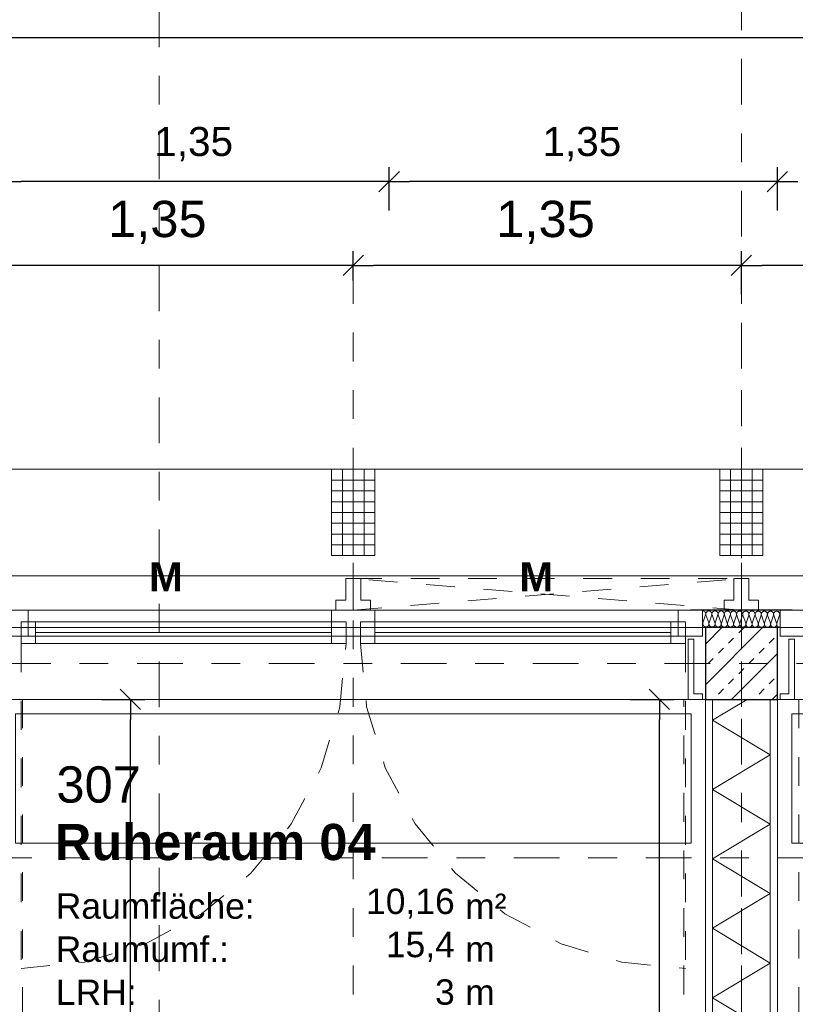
# Model space of a CAD drawing. Header units: metres. Extents: x -45.2 to 14.3, y -31.8 to 10.2.
# Tile 135 of 148: x -7.9 to -5.2, y -1.2 to 2.2. Entities that reach past the tile are written whole.
import ezdxf

# ---------------------------------------------------------------- set-up
doc = ezdxf.new("R2010")
doc.units = ezdxf.units.M
doc.header["$LTSCALE"] = 0.05
for name, pattern in [('1600.2032', [1.6, 0.8, -0.8]), ('Achsen 01', [5.291531, 3.175, -1.058062, 0.352704, -0.705764]), ('gestrichelt - 01', [2, 1, -1]), ('ISO-07 Punktiert', [0.889, 0.127, -0.762]), ('Raster 01', [2, 1, -1]), ('VW-01 Strichlinie kurz', [2, 1, -1])]:
    doc.linetypes.add(name, pattern=pattern)
doc.layers.get('0').update_dxf_attribs({"lineweight": 25})
for name, color, linetype, lineweight, true_color in [('013_Beton und Stahlbetonarbeiten-000 Brüstung', 7, 'Continuous', 9, 0xa6a6a6), ('014_Fassadenarbeiten-000 Aufsicht Betonfertigteile', 7, 'Continuous', 9, 0xc0c0c0), ('014_Fassadenarbeiten-330 mineralische Dämmung', 7, 'Continuous', 9, 0x666666), ('030_Sonnenschutzarbeiten-Bemassung', 7, 'Continuous', 13, 0xff6633), ('030_Sonnenschutzarbeiten-Grundriss', 7, 'Continuous', 13, 0x555555), ('032_Metallarbeiten-Fenster', 7, 'Continuous', 13, 0x444444), ('039_Trockenbauarbeiten-340 Dämmung', 7, 'Continuous', 9, 0xc0c0c0), ('AV1-Achsen', 1, 'Achsen 01', 18, 0xff0000), ('AV1-Einrichtung', 7, 'Continuous', 9, 0xa6a6a6), ('AV1-Raster', 7, 'Raster 01', 9, 0xa6a6a6)]:
    doc.layers.add(name, color=color, linetype=linetype, lineweight=lineweight, true_color=true_color)
for name, color, linetype, lineweight in [('013_Beton und Stahlbetonarbeiten-000 Unterzüge', 7, 'ISO-07 Punktiert', 13), ('013_Beton und Stahlbetonarbeiten-330 Außenstützen', 7, 'Continuous', 25), ('014_Fassadenarbeiten-330 Betonfertigteile vertikal', 7, 'Continuous', 9), ('027_Tischlerarbeiten-330 Innenfensterbänke', 7, 'Continuous', 9), ('030_Sonnenschutzarbeiten-Kasten+Behang', 7, 'Continuous', 5), ('030_Sonnenschutzarbeiten-Motor', 7, 'Continuous', 5), ('039_Trockenbauarbeiten-340 Gipskarton', 7, 'Continuous', 9), ('AV1-Einrichtung Bemaßung', 7, 'Continuous', 9), ('AV1-Schnitt Achsen', 7, 'Achsen 01', 18), ('AV1-Stempel-Raumstempel', 7, 'Continuous', 9), ('Bemaßung-Bemaßung', 7, 'Continuous', 9)]:
    doc.layers.add(name, color=color, linetype=linetype, lineweight=lineweight)
doc.styles.add('Arial', font='arial.ttf')
doc.styles.add('Arial (bold)', font='arialbd.ttf')

msp = doc.modelspace()

# ---------------------------------------------------------------- linework, layer by layer
at = {"color": 0, "linetype": 'Continuous', "lineweight": 15}
for p, q in [((-6.5896, 1.7104), (-6.6604, 1.6396)), ((-6.6604, 1.6396), (-6.5896, 1.7104)), ((-5.2396, 1.7104), (-5.3104, 1.6396)), ((-5.3104, 1.6396), (-5.2396, 1.7104)), ((-6.7146, 1.4188), (-6.7854, 1.3481)), ((-6.7854, 1.3481), (-6.7146, 1.4188)), ((-5.3646, 1.4188), (-5.4354, 1.3481)), ((-5.4354, 1.3481), (-5.3646, 1.4188)), ((-7.5604, -0.0896), (-7.4896, -0.1604)), ((-5.7206, -0.0896), (-5.6499, -0.1604))]:
    msp.add_line(p, q, dxfattribs=at)
at = {"color": 0, "linetype": 'ByBlock', "lineweight": -2}
for p, q in [((-7.975, 1.675), (-7.9043, 1.675)), ((-6.625, 1.675), (-6.6957, 1.675)), ((-6.625, 1.675), (-6.5543, 1.675)), ((-5.275, 1.675), (-5.3457, 1.675)), ((-5.275, 1.675), (-5.2043, 1.675)), ((-6.75, 1.3835), (-6.8207, 1.3835)), ((-6.75, 1.3835), (-6.6793, 1.3835)), ((-5.4, 1.3835), (-5.4707, 1.3835)), ((-5.4, 1.3835), (-5.3293, 1.3835)), ((-7.525, -0.125), (-7.525, -0.1957)), ((-5.6853, -0.125), (-5.6853, -0.1957))]:
    msp.add_line(p, q, dxfattribs=at)
at = {"layer": '013_Beton und Stahlbetonarbeiten-000 Brüstung'}
for points in [[(-7.975, -0.125), (-7.975, 0.125), (-5.525, 0.125), (-5.525, -0.125)], [(-5.275, -0.125), (-5.275, 0.125), (-2.825, 0.125), (-2.825, -0.125)]]:
    msp.add_lwpolyline(points, close=True, dxfattribs=at)
at = {"layer": '013_Beton und Stahlbetonarbeiten-000 Unterzüge', "linetype": 'VW-01 Strichlinie kurz'}
for points in [[(-5.525, 0.125), (-5.525, -0.125), (-7.975, -0.125), (-7.975, 0.125)], [(-2.825, 0.125), (-2.825, -0.125), (-5.275, -0.125), (-5.275, 0.125)], [(-8.3, -7.95), (-8.3, -0.125), (-7.9, -0.125), (-7.9, -7.95)], [(-5.6, -7.95), (-5.6, -0.125), (-5.2, -0.125), (-5.2, -7.95)]]:
    msp.add_lwpolyline(points, close=True, dxfattribs=at)
at = {"layer": '013_Beton und Stahlbetonarbeiten-330 Außenstützen', "color": 251, "linetype": 'Continuous', "lineweight": 13, "true_color": 0x4c4c4c}
for p, q in [((-5.3262, 0.125), (-5.525, -0.0738)), ((-5.4677, 0.125), (-5.525, 0.0677)), ((-5.4094, 0.1061), (-5.3917, 0.1237)), ((-5.4447, 0.0707), (-5.427, 0.0884)), ((-5.3033, 0.0707), (-5.2856, 0.0884)), ((-5.4801, 0.0354), (-5.4624, 0.053)), ((-5.275, 0.0348), (-5.4348, -0.125)), ((-5.3387, 0.0354), (-5.321, 0.053)), ((-5.5154, 0), (-5.4978, 0.0177)), ((-5.374, 0), (-5.3563, 0.0177)), ((-5.4094, -0.0354), (-5.3917, -0.0177)), ((-5.4447, -0.0707), (-5.427, -0.053)), ((-5.3033, -0.0707), (-5.2856, -0.053)), ((-5.4801, -0.1061), (-5.4624, -0.0884)), ((-5.3387, -0.1061), (-5.321, -0.0884)), ((-5.499, -0.125), (-5.4978, -0.1237)), ((-5.3576, -0.125), (-5.3563, -0.1237)), ((-5.275, -0.1066), (-5.2934, -0.125))]:
    msp.add_line(p, q, dxfattribs=at)
at = {"layer": '013_Beton und Stahlbetonarbeiten-330 Außenstützen'}
msp.add_lwpolyline([(-5.275, 0.125), (-5.525, 0.125), (-5.525, -0.125), (-5.275, -0.125)], close=True, dxfattribs=at)
at = {"layer": '014_Fassadenarbeiten-000 Aufsicht Betonfertigteile'}
msp.add_lwpolyline([(-39.455, 0.305), (0.305, 0.305), (0.675, 0.675), (-39.825, 0.675)], close=True, dxfattribs=at)
at = {"layer": '014_Fassadenarbeiten-330 Betonfertigteile vertikal', "color": 8, "linetype": 'Continuous', "lineweight": 9, "true_color": 0x808080}
for p, q in [((-6.7875, 0.675), (-6.7875, 0.375)), ((-6.75, 0.675), (-6.75, 0.375)), ((-6.7125, 0.675), (-6.7125, 0.375)), ((-5.4375, 0.675), (-5.4375, 0.375)), ((-5.4, 0.675), (-5.4, 0.375)), ((-5.3625, 0.675), (-5.3625, 0.375))]:
    msp.add_line(p, q, dxfattribs=at)
at = {"layer": '014_Fassadenarbeiten-330 Betonfertigteile vertikal', "color": 8, "linetype": 'Continuous', "lineweight": 13, "true_color": 0x808080}
for p, q in [((-6.825, 0.6375), (-6.675, 0.6375)), ((-5.475, 0.6375), (-5.325, 0.6375)), ((-6.825, 0.6), (-6.675, 0.6)), ((-5.475, 0.6), (-5.325, 0.6)), ((-6.825, 0.5625), (-6.675, 0.5625)), ((-5.475, 0.5625), (-5.325, 0.5625)), ((-6.825, 0.525), (-6.675, 0.525)), ((-5.475, 0.525), (-5.325, 0.525)), ((-6.825, 0.4875), (-6.675, 0.4875)), ((-5.475, 0.4875), (-5.325, 0.4875)), ((-6.825, 0.45), (-6.675, 0.45)), ((-5.475, 0.45), (-5.325, 0.45)), ((-6.825, 0.4125), (-6.675, 0.4125)), ((-5.475, 0.4125), (-5.325, 0.4125))]:
    msp.add_line(p, q, dxfattribs=at)
at = {"layer": '014_Fassadenarbeiten-330 Betonfertigteile vertikal'}
for points in [[(-6.825, 0.675), (-6.675, 0.675), (-6.675, 0.375), (-6.825, 0.375)], [(-5.475, 0.675), (-5.325, 0.675), (-5.325, 0.375), (-5.475, 0.375)]]:
    msp.add_lwpolyline(points, close=True, dxfattribs=at)
at = {"layer": '014_Fassadenarbeiten-330 mineralische Dämmung'}
for points in [[(-5.5348, 0.1832), (-5.5328, 0.183), (-5.5309, 0.1824), (-5.529, 0.1815), (-5.5274, 0.1803), (-5.5261, 0.1788), (-5.5251, 0.177), (-5.5244, 0.1751), (-5.5241, 0.1731), (-5.5241, 0.1711), (-5.5246, 0.1691), (-5.5337, 0.1412), (-5.5337, 0.1412), (-5.5342, 0.1392), (-5.5342, 0.1372), (-5.5339, 0.1352), (-5.5333, 0.1333), (-5.5323, 0.1316), (-5.5309, 0.13), (-5.5293, 0.1288), (-5.5276, 0.1279), (-5.5256, 0.1273), (-5.5236, 0.1271), (-5.5216, 0.1273), (-5.5197, 0.1278), (-5.5179, 0.1287), (-5.5163, 0.13), (-5.5149, 0.1315), (-5.5139, 0.1332), (-5.5132, 0.1351), (-5.5129, 0.1371), (-5.5129, 0.1391), (-5.5133, 0.141), (-5.5235, 0.1691), (-5.5235, 0.1691), (-5.5239, 0.1711), (-5.524, 0.1731), (-5.5237, 0.1751), (-5.523, 0.177), (-5.5219, 0.1787), (-5.5206, 0.1802), (-5.519, 0.1814), (-5.5172, 0.1823), (-5.5152, 0.1829), (-5.5132, 0.183), (-5.5112, 0.1828), (-5.5093, 0.1823), (-5.5075, 0.1814), (-5.5059, 0.1801), (-5.5046, 0.1786), (-5.5036, 0.1769), (-5.5029, 0.175), (-5.5026, 0.173), (-5.5027, 0.171), (-5.5031, 0.169), (-5.5123, 0.141), (-5.5123, 0.141), (-5.5127, 0.1391), (-5.5128, 0.1371), (-5.5125, 0.1351), (-5.5118, 0.1332), (-5.5108, 0.1314), (-5.5095, 0.1299), (-5.5079, 0.1287), (-5.5061, 0.1278), (-5.5042, 0.1272), (-5.5022, 0.127), (-5.5002, 0.1272), (-5.4982, 0.1277), (-5.4964, 0.1286), (-5.4948, 0.1298), (-5.4935, 0.1313), (-5.4924, 0.1331), (-5.4917, 0.135), (-5.4914, 0.1369), (-5.4915, 0.139), (-5.4919, 0.1409), (-5.5021, 0.169), (-5.5021, 0.169), (-5.5025, 0.171), (-5.5025, 0.173), (-5.5022, 0.175), (-5.5015, 0.1768), (-5.5005, 0.1786), (-5.4991, 0.1801), (-5.4975, 0.1813), (-5.4957, 0.1822), (-5.4938, 0.1827), (-5.4918, 0.1829), (-5.4898, 0.1827), (-5.4879, 0.1822), (-5.4861, 0.1812), (-5.4845, 0.18), (-5.4832, 0.1785), (-5.4821, 0.1767), (-5.4815, 0.1748), (-5.4812, 0.1728), (-5.4812, 0.1708), (-5.4817, 0.1689)], [(-5.5235, 0.1691), (-5.5239, 0.1711), (-5.524, 0.1731), (-5.5237, 0.1751), (-5.523, 0.177), (-5.5219, 0.1787), (-5.5206, 0.1802), (-5.519, 0.1814), (-5.5172, 0.1823), (-5.5152, 0.1829), (-5.5132, 0.183), (-5.5112, 0.1828), (-5.5093, 0.1823), (-5.5075, 0.1814), (-5.5059, 0.1801), (-5.5046, 0.1786), (-5.5036, 0.1769), (-5.5029, 0.175), (-5.5026, 0.173), (-5.5027, 0.171), (-5.5031, 0.169), (-5.5123, 0.141), (-5.5123, 0.141), (-5.5127, 0.1391), (-5.5128, 0.1371), (-5.5125, 0.1351), (-5.5118, 0.1332), (-5.5108, 0.1314), (-5.5095, 0.1299), (-5.5079, 0.1287), (-5.5061, 0.1278), (-5.5042, 0.1272), (-5.5022, 0.127), (-5.5002, 0.1272), (-5.4982, 0.1277), (-5.4964, 0.1286), (-5.4948, 0.1298), (-5.4935, 0.1313), (-5.4924, 0.1331), (-5.4917, 0.135), (-5.4914, 0.1369), (-5.4915, 0.139), (-5.4919, 0.1409), (-5.5021, 0.169), (-5.5021, 0.169), (-5.5025, 0.171), (-5.5025, 0.173), (-5.5022, 0.175), (-5.5015, 0.1768), (-5.5005, 0.1786), (-5.4991, 0.1801), (-5.4975, 0.1813), (-5.4957, 0.1822), (-5.4938, 0.1827), (-5.4918, 0.1829), (-5.4898, 0.1827), (-5.4879, 0.1822), (-5.4861, 0.1812), (-5.4845, 0.18), (-5.4832, 0.1785), (-5.4821, 0.1767), (-5.4815, 0.1748), (-5.4812, 0.1728), (-5.4812, 0.1708), (-5.4817, 0.1689), (-5.4908, 0.1409), (-5.4908, 0.1409), (-5.4913, 0.139), (-5.4914, 0.1369), (-5.491, 0.1349), (-5.4904, 0.1331), (-5.4894, 0.1313), (-5.488, 0.1298), (-5.4864, 0.1286), (-5.4847, 0.1276), (-5.4827, 0.1271), (-5.4807, 0.1269), (-5.4787, 0.127), (-5.4768, 0.1276), (-5.475, 0.1285), (-5.4734, 0.1297), (-5.472, 0.1312), (-5.471, 0.1329), (-5.4703, 0.1348), (-5.47, 0.1368), (-5.47, 0.1388), (-5.4704, 0.1408), (-5.4806, 0.1689), (-5.4806, 0.1689), (-5.481, 0.1708), (-5.4811, 0.1728), (-5.4808, 0.1748), (-5.4801, 0.1767), (-5.479, 0.1784), (-5.4777, 0.1799), (-5.4761, 0.1812), (-5.4743, 0.1821), (-5.4723, 0.1826), (-5.4703, 0.1828), (-5.4683, 0.1826), (-5.4664, 0.182), (-5.4646, 0.1811), (-5.463, 0.1799), (-5.4617, 0.1783), (-5.4607, 0.1766), (-5.46, 0.1747), (-5.4597, 0.1727), (-5.4598, 0.1707), (-5.4602, 0.1687), (-5.4694, 0.1408), (-5.4694, 0.1408), (-5.4698, 0.1388), (-5.4699, 0.1368), (-5.4696, 0.1348), (-5.4689, 0.1329), (-5.4679, 0.1312), (-5.4666, 0.1297), (-5.465, 0.1284), (-5.4632, 0.1275), (-5.4613, 0.1269), (-5.4593, 0.1267), (-5.4573, 0.1269), (-5.4553, 0.1275), (-5.4535, 0.1284), (-5.4519, 0.1296), (-5.4506, 0.1311), (-5.4495, 0.1328), (-5.4488, 0.1347), (-5.4485, 0.1367), (-5.4486, 0.1387), (-5.449, 0.1407), (-5.4592, 0.1687), (-5.4592, 0.1687), (-5.4596, 0.1707), (-5.4596, 0.1727), (-5.4593, 0.1747), (-5.4586, 0.1766), (-5.4576, 0.1783), (-5.4562, 0.1798), (-5.4546, 0.181), (-5.4528, 0.1819), (-5.4509, 0.1825), (-5.4489, 0.1827), (-5.4469, 0.1825), (-5.445, 0.1819), (-5.4432, 0.181), (-5.4416, 0.1797), (-5.4403, 0.1782), (-5.4392, 0.1765), (-5.4386, 0.1746), (-5.4383, 0.1726), (-5.4383, 0.1706), (-5.4388, 0.1686), (-5.4479, 0.1407), (-5.4479, 0.1407), (-5.4484, 0.1387), (-5.4485, 0.1367), (-5.4481, 0.1347), (-5.4475, 0.1328), (-5.4465, 0.1311), (-5.4451, 0.1295), (-5.4435, 0.1283), (-5.4418, 0.1274), (-5.4398, 0.1268), (-5.4378, 0.1266), (-5.4358, 0.1268), (-5.4339, 0.1273), (-5.4321, 0.1282), (-5.4305, 0.1295), (-5.4291, 0.131), (-5.4281, 0.1327), (-5.4274, 0.1346), (-5.4271, 0.1366), (-5.4271, 0.1386), (-5.4275, 0.1405), (-5.4377, 0.1686), (-5.4377, 0.1686), (-5.4381, 0.1706), (-5.4382, 0.1726), (-5.4379, 0.1746), (-5.4372, 0.1765), (-5.4361, 0.1782), (-5.4348, 0.1797), (-5.4332, 0.1809), (-5.4314, 0.1818), (-5.4294, 0.1824), (-5.4274, 0.1825), (-5.4254, 0.1823), (-5.4235, 0.1818), (-5.4217, 0.1808), (-5.4201, 0.1796), (-5.4188, 0.1781), (-5.4178, 0.1764), (-5.4171, 0.1745), (-5.4168, 0.1725), (-5.4169, 0.1704), (-5.4173, 0.1685), (-5.4265, 0.1405), (-5.4265, 0.1405), (-5.4269, 0.1386), (-5.427, 0.1366), (-5.4267, 0.1346), (-5.426, 0.1327), (-5.425, 0.1309), (-5.4237, 0.1294), (-5.4221, 0.1282), (-5.4203, 0.1272), (-5.4184, 0.1267), (-5.4164, 0.1265), (-5.4144, 0.1267), (-5.4124, 0.1272), (-5.4106, 0.1281), (-5.409, 0.1293), (-5.4077, 0.1308), (-5.4066, 0.1326), (-5.4059, 0.1344), (-5.4056, 0.1364), (-5.4057, 0.1384), (-5.4061, 0.1404), (-5.4163, 0.1685), (-5.4163, 0.1685), (-5.4167, 0.1704), (-5.4167, 0.1725), (-5.4164, 0.1744), (-5.4157, 0.1763), (-5.4147, 0.1781), (-5.4133, 0.1796), (-5.4117, 0.1808), (-5.4099, 0.1817), (-5.408, 0.1822), (-5.406, 0.1824), (-5.404, 0.1822), (-5.4021, 0.1816), (-5.4003, 0.1807), (-5.3987, 0.1795), (-5.3974, 0.178), (-5.3963, 0.1762), (-5.3957, 0.1743), (-5.3954, 0.1723), (-5.3954, 0.1703), (-5.3959, 0.1684), (-5.405, 0.1404), (-5.405, 0.1404), (-5.4055, 0.1384), (-5.4056, 0.1364), (-5.4052, 0.1344), (-5.4046, 0.1325), (-5.4036, 0.1308), (-5.4022, 0.1293), (-5.4006, 0.128), (-5.3989, 0.1271), (-5.3969, 0.1266), (-5.3949, 0.1263), (-5.3929, 0.1265), (-5.391, 0.1271), (-5.3892, 0.128), (-5.3876, 0.1292), (-5.3862, 0.1307), (-5.3852, 0.1324), (-5.3845, 0.1343), (-5.3842, 0.1363), (-5.3842, 0.1383), (-5.3846, 0.1403), (-5.3948, 0.1684), (-5.3948, 0.1684), (-5.3952, 0.1703), (-5.3953, 0.1723), (-5.395, 0.1743), (-5.3943, 0.1762), (-5.3932, 0.1779), (-5.3919, 0.1794), (-5.3903, 0.1807), (-5.3885, 0.1816), (-5.3865, 0.1821), (-5.3845, 0.1823), (-5.3825, 0.1821), (-5.3806, 0.1815), (-5.3788, 0.1806), (-5.3772, 0.1794), (-5.3759, 0.1778), (-5.3749, 0.1761), (-5.3742, 0.1742), (-5.3739, 0.1722), (-5.374, 0.1702), (-5.3744, 0.1682), (-5.3836, 0.1403), (-5.3836, 0.1403), (-5.384, 0.1383), (-5.3841, 0.1363), (-5.3838, 0.1343), (-5.3831, 0.1324), (-5.3821, 0.1307), (-5.3808, 0.1292), (-5.3792, 0.1279), (-5.3774, 0.127), (-5.3755, 0.1264), (-5.3735, 0.1262), (-5.3715, 0.1264), (-5.3695, 0.127), (-5.3677, 0.1279), (-5.3661, 0.1291), (-5.3648, 0.1306), (-5.3637, 0.1323), (-5.363, 0.1342), (-5.3627, 0.1362), (-5.3628, 0.1382), (-5.3632, 0.1402), (-5.3734, 0.1682), (-5.3734, 0.1682), (-5.3738, 0.1702), (-5.3738, 0.1722), (-5.3735, 0.1742), (-5.3728, 0.1761), (-5.3718, 0.1778), (-5.3704, 0.1793), (-5.3688, 0.1805), (-5.367, 0.1814), (-5.3651, 0.182), (-5.3631, 0.1822), (-5.3611, 0.182), (-5.3592, 0.1814), (-5.3574, 0.1805), (-5.3558, 0.1792), (-5.3545, 0.1777), (-5.3534, 0.176), (-5.3528, 0.1741), (-5.3525, 0.1721), (-5.3525, 0.1701), (-5.353, 0.1681), (-5.3621, 0.1402), (-5.3621, 0.1402), (-5.3626, 0.1382), (-5.3627, 0.1362), (-5.3623, 0.1342), (-5.3617, 0.1323), (-5.3607, 0.1306), (-5.3593, 0.129), (-5.3577, 0.1278), (-5.356, 0.1269), (-5.354, 0.1263), (-5.352, 0.1261), (-5.35, 0.1263), (-5.3481, 0.1268), (-5.3463, 0.1277), (-5.3447, 0.129), (-5.3433, 0.1305), (-5.3423, 0.1322), (-5.3416, 0.1341), (-5.3413, 0.1361), (-5.3413, 0.1381), (-5.3417, 0.14), (-5.3519, 0.1681), (-5.3519, 0.1681), (-5.3523, 0.1701), (-5.3524, 0.1721), (-5.3521, 0.1741), (-5.3514, 0.176), (-5.3503, 0.1777), (-5.349, 0.1792), (-5.3474, 0.1804), (-5.3456, 0.1813), (-5.3437, 0.1819), (-5.3416, 0.182), (-5.3396, 0.1818), (-5.3377, 0.1813), (-5.3359, 0.1803), (-5.3343, 0.1791), (-5.333, 0.1776), (-5.332, 0.1758), (-5.3313, 0.1739), (-5.331, 0.172), (-5.3311, 0.1699), (-5.3315, 0.168), (-5.3407, 0.14), (-5.3407, 0.14), (-5.3411, 0.1381), (-5.3412, 0.1361), (-5.3409, 0.1341), (-5.3402, 0.1322), (-5.3392, 0.1304), (-5.3379, 0.1289), (-5.3363, 0.1277), (-5.3345, 0.1267), (-5.3326, 0.1262), (-5.3306, 0.126), (-5.3286, 0.1261), (-5.3266, 0.1267), (-5.3248, 0.1276), (-5.3232, 0.1288), (-5.3219, 0.1303), (-5.3208, 0.1321), (-5.3202, 0.1339), (-5.3198, 0.1359), (-5.3199, 0.1379), (-5.3203, 0.1399), (-5.3305, 0.168), (-5.3305, 0.168), (-5.3309, 0.1699), (-5.3309, 0.172), (-5.3306, 0.1739), (-5.3299, 0.1758), (-5.3289, 0.1776), (-5.3275, 0.1791), (-5.3259, 0.1803), (-5.3241, 0.1812), (-5.3222, 0.1817), (-5.3202, 0.1819), (-5.3182, 0.1817), (-5.3163, 0.1811), (-5.3145, 0.1802), (-5.3129, 0.179), (-5.3116, 0.1775), (-5.3105, 0.1757), (-5.3099, 0.1738), (-5.3096, 0.1718), (-5.3096, 0.1698), (-5.3101, 0.1679), (-5.3192, 0.1399), (-5.3192, 0.1399), (-5.3197, 0.1379), (-5.3198, 0.1359), (-5.3195, 0.1339), (-5.3188, 0.132), (-5.3178, 0.1303), (-5.3164, 0.1288), (-5.3148, 0.1275), (-5.3131, 0.1266), (-5.3111, 0.126), (-5.3091, 0.1258), (-5.3071, 0.126), (-5.3052, 0.1266), (-5.3034, 0.1275), (-5.3018, 0.1287), (-5.3004, 0.1302), (-5.2994, 0.1319), (-5.2987, 0.1338), (-5.2984, 0.1358), (-5.2984, 0.1378), (-5.2988, 0.1398), (-5.309, 0.1678), (-5.309, 0.1678), (-5.3095, 0.1698), (-5.3095, 0.1718), (-5.3092, 0.1738), (-5.3085, 0.1757), (-5.3074, 0.1774), (-5.3061, 0.1789), (-5.3045, 0.1802), (-5.3027, 0.1811), (-5.3008, 0.1816), (-5.2987, 0.1818), (-5.2967, 0.1816), (-5.2948, 0.181), (-5.293, 0.1801), (-5.2914, 0.1788), (-5.2901, 0.1773), (-5.2891, 0.1756), (-5.2884, 0.1737), (-5.2881, 0.1717), (-5.2882, 0.1697), (-5.2886, 0.1677), (-5.2978, 0.1398), (-5.2978, 0.1398), (-5.2982, 0.1378), (-5.2983, 0.1358), (-5.298, 0.1338), (-5.2973, 0.1319), (-5.2963, 0.1302), (-5.295, 0.1287), (-5.2934, 0.1274), (-5.2916, 0.1265), (-5.2897, 0.1259), (-5.2877, 0.1257), (-5.2857, 0.1259), (-5.2837, 0.1264), (-5.2819, 0.1273), (-5.2803, 0.1286), (-5.279, 0.1301), (-5.2779, 0.1318), (-5.2773, 0.1337), (-5.2769, 0.1357), (-5.277, 0.1377), (-5.2774, 0.1397)], [(-5.3305, 0.168), (-5.3309, 0.1698), (-5.331, 0.1718), (-5.3307, 0.1737), (-5.3301, 0.1755), (-5.3292, 0.1772), (-5.328, 0.1787), (-5.3265, 0.1799), (-5.3265, 0.1799), (-5.3248, 0.1809), (-5.323, 0.1815), (-5.3212, 0.1819), (-5.3192, 0.1819), (-5.3174, 0.1815), (-5.3156, 0.1808), (-5.3139, 0.1798), (-5.3139, 0.1798), (-5.3125, 0.1786), (-5.3113, 0.1771), (-5.3104, 0.1754), (-5.3098, 0.1735), (-5.3096, 0.1716), (-5.3096, 0.1697), (-5.3101, 0.1679), (-5.3192, 0.1399), (-5.3192, 0.1399), (-5.3197, 0.138), (-5.3198, 0.1361), (-5.3195, 0.1342), (-5.3189, 0.1324), (-5.318, 0.1307), (-5.3168, 0.1292), (-5.3154, 0.1279), (-5.3154, 0.1279), (-5.3138, 0.1269), (-5.312, 0.1262), (-5.3101, 0.1259), (-5.3082, 0.1259), (-5.3063, 0.1262), (-5.3045, 0.1269), (-5.3028, 0.1278), (-5.3028, 0.1278), (-5.3014, 0.1291), (-5.3002, 0.1306), (-5.2992, 0.1323), (-5.2986, 0.1341), (-5.2984, 0.136), (-5.2984, 0.1379), (-5.2988, 0.1398), (-5.309, 0.1678), (-5.309, 0.1678), (-5.3094, 0.1697), (-5.3095, 0.1716), (-5.3092, 0.1735), (-5.3086, 0.1754), (-5.3077, 0.177), (-5.3065, 0.1785), (-5.305, 0.1798), (-5.305, 0.1798), (-5.3034, 0.1808), (-5.3016, 0.1814), (-5.2997, 0.1818), (-5.2978, 0.1817), (-5.2959, 0.1814), (-5.2941, 0.1807), (-5.2925, 0.1797), (-5.2925, 0.1797), (-5.291, 0.1784), (-5.2898, 0.1769), (-5.2889, 0.1752), (-5.2884, 0.1734), (-5.2881, 0.1715), (-5.2882, 0.1696), (-5.2886, 0.1677), (-5.2978, 0.1398), (-5.2978, 0.1398), (-5.2982, 0.1379), (-5.2983, 0.136), (-5.2981, 0.1341), (-5.2975, 0.1323), (-5.2966, 0.1306), (-5.2954, 0.1291), (-5.294, 0.1278), (-5.294, 0.1278), (-5.2923, 0.1268), (-5.2905, 0.1261), (-5.2886, 0.1258), (-5.2867, 0.1258), (-5.2848, 0.1261), (-5.283, 0.1268), (-5.2814, 0.1277), (-5.2814, 0.1277), (-5.2799, 0.129), (-5.2787, 0.1305), (-5.2778, 0.1322), (-5.2772, 0.134), (-5.2769, 0.1359), (-5.277, 0.1378), (-5.2774, 0.1397), (-5.2876, 0.1677), (-5.2876, 0.1677), (-5.288, 0.1696), (-5.2881, 0.1715), (-5.2878, 0.1734), (-5.2872, 0.1752), (-5.2863, 0.1769), (-5.2851, 0.1784), (-5.2836, 0.1797), (-5.2836, 0.1797), (-5.2819, 0.1806), (-5.2801, 0.1813), (-5.2783, 0.1816), (-5.2763, 0.1816), (-5.2745, 0.1813), (-5.2727, 0.1806), (-5.271, 0.1796), (-5.271, 0.1796), (-5.2696, 0.1783), (-5.2684, 0.1768), (-5.2675, 0.1751), (-5.2669, 0.1733), (-5.2667, 0.1714), (-5.2667, 0.1695), (-5.2672, 0.1676), (-5.2763, 0.1397), (-5.2763, 0.1397), (-5.2768, 0.1378), (-5.2769, 0.1359), (-5.2766, 0.1339), (-5.276, 0.1321), (-5.2751, 0.1304), (-5.2739, 0.1289), (-5.2725, 0.1276), (-5.2708, 0.1266), (-5.269, 0.126), (-5.2671, 0.1256), (-5.2652, 0.1256)], [(-5.2649, 0.1767), (-5.2658, 0.175), (-5.2664, 0.1732), (-5.2666, 0.1713), (-5.2665, 0.1695), (-5.2661, 0.1676), (-5.2649, 0.1643)]]:
    msp.add_lwpolyline(points, dxfattribs=at)
at = {"layer": '027_Tischlerarbeiten-330 Innenfensterbänke'}
for points in [[(-5.535, -0.125), (-5.535, -0.105), (-5.565, -0.105), (-5.565, 0.085), (-5.585, 0.085), (-5.585, -0.125)], [(-5.265, -0.125), (-5.265, -0.105), (-5.235, -0.105), (-5.235, 0.085), (-5.215, 0.085), (-5.215, -0.125)]]:
    msp.add_lwpolyline(points, close=True, dxfattribs=at)
at = {"layer": '030_Sonnenschutzarbeiten-Bemassung', "color": 0, "lineweight": -2}
for p, q in [((-6.75, 1.3318), (-6.75, 1.4335)), ((-6.75, 1.3318), (-6.75, 1.4335)), ((-5.4, 1.2835), (-5.4, 1.4335)), ((-5.4, 1.2835), (-5.4, 1.4335)), ((-6.8207, 1.3835), (-8.0293, 1.3835)), ((-5.4707, 1.3835), (-6.6793, 1.3835)), ((-4.1207, 1.3835), (-5.3293, 1.3835))]:
    msp.add_line(p, q, dxfattribs=at)
at = {"layer": '030_Sonnenschutzarbeiten-Grundriss', "color": 251, "true_color": 0x555555}
for points in [[(-6.75, 0.295), (-6.776, 0.295), (-6.776, 0.22), (-6.81, 0.22), (-6.81, 0.185), (-6.75, 0.185)], [(-6.75, 0.295), (-6.724, 0.295), (-6.724, 0.22), (-6.69, 0.22), (-6.69, 0.185), (-6.75, 0.185)], [(-5.4, 0.295), (-5.426, 0.295), (-5.426, 0.22), (-5.46, 0.22), (-5.46, 0.185), (-5.4, 0.185)], [(-5.4, 0.295), (-5.374, 0.295), (-5.374, 0.22), (-5.34, 0.22), (-5.34, 0.185), (-5.4, 0.185)]]:
    msp.add_lwpolyline(points, close=True, dxfattribs=at)
at = {"layer": '030_Sonnenschutzarbeiten-Kasten+Behang', "color": 1, "linetype": '1600.2032', "lineweight": 18, "true_color": 0xff0000}
for p, q in [((-6.75, 0.185), (-5.4, 0.295)), ((-5.4, 0.185), (-6.75, 0.295))]:
    msp.add_line(p, q, dxfattribs=at)
at = {"layer": '030_Sonnenschutzarbeiten-Kasten+Behang', "color": 1, "linetype": 'Continuous', "lineweight": 18, "true_color": 0xff0000}
for points in [[(-6.776, 0.22), (-6.81, 0.22), (-6.81, 0.185), (-6.75, 0.185), (-6.75, 0.295), (-6.776, 0.295)], [(-6.724, 0.22), (-6.69, 0.22), (-6.69, 0.185), (-6.75, 0.185), (-6.75, 0.295), (-6.724, 0.295)], [(-5.426, 0.22), (-5.46, 0.22), (-5.46, 0.185), (-5.4, 0.185), (-5.4, 0.295), (-5.426, 0.295)], [(-5.374, 0.22), (-5.34, 0.22), (-5.34, 0.185), (-5.4, 0.185), (-5.4, 0.295), (-5.374, 0.295)]]:
    msp.add_lwpolyline(points, close=True, dxfattribs=at)
at = {"layer": '030_Sonnenschutzarbeiten-Kasten+Behang', "color": 1, "linetype": '1600.2032', "lineweight": 18, "true_color": 0xff0000}
msp.add_lwpolyline([(-5.4, 0.185), (-6.75, 0.185), (-6.75, 0.295), (-5.4, 0.295)], close=True, dxfattribs=at)
at = {"layer": '032_Metallarbeiten-Fenster', "color": 7, "lineweight": 18}
for p, q in [((-7.855, 0.1075), (-6.825, 0.1075)), ((-5.645, 0.1075), (-6.675, 0.1075))]:
    msp.add_line(p, q, dxfattribs=at)
at = {"layer": '032_Metallarbeiten-Fenster', "color": 7, "linetype": 'gestrichelt - 01', "lineweight": 18}
for p, q in [((-7.905, 0.07), (-7.905, -1.06)), ((-5.595, 0.07), (-5.595, -1.06))]:
    msp.add_line(p, q, dxfattribs=at)
at = {"layer": '032_Metallarbeiten-Fenster', "color": 7, "lineweight": 18}
for points in [[(-7.965, 0.095), (-7.88, 0.095), (-7.88, 0.185), (-7.965, 0.185)], [(-7.88, 0.095), (-7.88, 0.185), (-5.62, 0.185), (-5.62, 0.095)], [(-6.825, 0.185), (-6.675, 0.185), (-6.675, 0.095), (-6.825, 0.095)], [(-5.62, 0.185), (-5.62, 0.095), (-5.535, 0.095), (-5.535, 0.185)], [(-5.265, 0.095), (-5.18, 0.095), (-5.18, 0.185), (-5.265, 0.185)], [(-7.905, 0.145), (-7.855, 0.145), (-7.855, 0.07), (-7.905, 0.07)], [(-7.855, 0.145), (-6.825, 0.145), (-6.825, 0.07), (-7.855, 0.07)], [(-6.825, 0.145), (-6.775, 0.145), (-6.775, 0.07), (-6.825, 0.07)], [(-6.675, 0.145), (-6.725, 0.145), (-6.725, 0.07), (-6.675, 0.07)], [(-5.645, 0.145), (-6.675, 0.145), (-6.675, 0.07), (-5.645, 0.07)], [(-5.595, 0.145), (-5.645, 0.145), (-5.645, 0.07), (-5.595, 0.07)]]:
    msp.add_lwpolyline(points, close=True, dxfattribs=at)
at = {"layer": '032_Metallarbeiten-Fenster', "color": 7, "linetype": 'Continuous', "lineweight": 9}
msp.add_lwpolyline([(-5.2231, 0.185), (-5.5769, 0.185), (-5.5769, 0.187), (-5.2231, 0.187)], close=True, dxfattribs=at)
at = {"layer": '032_Metallarbeiten-Fenster', "color": 7, "linetype": 'gestrichelt - 01', "lineweight": 18}
for points in [[(-7.905, -1.06), (-7.6845, -1.0383), (-7.4726, -0.974), (-7.2772, -0.8696), (-7.106, -0.729), (-6.9654, -0.5578), (-6.861, -0.3624), (-6.7967, -0.1505), (-6.775, 0.07)], [(-6.725, 0.07), (-6.7033, -0.1505), (-6.639, -0.3624), (-6.5346, -0.5578), (-6.394, -0.729), (-6.2228, -0.8696), (-6.0274, -0.974), (-5.8155, -1.0383), (-5.595, -1.06)]]:
    msp.add_lwpolyline(points, dxfattribs=at)
at = {"layer": '039_Trockenbauarbeiten-340 Dämmung'}
msp.add_lwpolyline([(-5.3, -5.275), (-5.3, -0.125), (-5.5, -0.125), (-5.5, -5.275)], close=True, dxfattribs=at)
msp.add_lwpolyline([(-5.3, -1.282), (-5.5, -1.1615), (-5.3, -1.041), (-5.5, -0.9204), (-5.3, -0.7999), (-5.5, -0.6794), (-5.3, -0.5589), (-5.5, -0.4384), (-5.3, -0.3179), (-5.5, -0.1973), (-5.3799, -0.125)], dxfattribs=at)
at = {"layer": '039_Trockenbauarbeiten-340 Gipskarton'}
for points in [[(-5.525, -5.5), (-5.5, -5.5), (-5.5, -0.125), (-5.525, -0.125)], [(-5.3, -5.5), (-5.275, -5.5), (-5.275, -0.125), (-5.3, -0.125)]]:
    msp.add_lwpolyline(points, close=True, dxfattribs=at)
at = {"layer": 'AV1-Achsen'}
for p, q in [((-5.4, -26.5), (-5.4, 4.9)), ((-43.2844, 0), (4.2656, 0))]:
    msp.add_line(p, q, dxfattribs=at)
at = {"layer": 'AV1-Einrichtung'}
for points in [[(-7.925, -0.175), (-5.575, -0.175), (-5.575, -0.625), (-7.925, -0.625)], [(-5.225, -0.175), (-2.875, -0.175), (-2.875, -0.625), (-5.225, -0.625)]]:
    msp.add_lwpolyline(points, close=True, dxfattribs=at)
at = {"layer": 'AV1-Einrichtung Bemaßung', "color": 0, "lineweight": -2}
for p, q in [((-7.625, -0.125), (-7.475, -0.125)), ((-5.7853, -0.125), (-5.6353, -0.125)), ((-7.525, -3.3043), (-7.525, -0.1957)), ((-5.6853, -3.3043), (-5.6853, -0.1957))]:
    msp.add_line(p, q, dxfattribs=at)
at = {"layer": 'AV1-Raster'}
for p, q in [((-6.75, -22.95), (-6.75, 1.35)), ((-5.4, -22.95), (-5.4, 1.35))]:
    msp.add_line(p, q, dxfattribs=at)
at = {"layer": 'AV1-Schnitt Achsen'}
for p, q in [((-7.425, -26.3), (-7.425, 4.7)), ((-43.35, -0.675), (4.2, -0.675))]:
    msp.add_line(p, q, dxfattribs=at)
at = {"layer": 'Bemaßung-Bemaßung', "color": 0, "lineweight": -2}
msp.add_line((-2.6457, 2.175), (-10.6043, 2.175), dxfattribs=at)
at = {"layer": 'Bemaßung-Bemaßung', "color": 0, "linetype": 'Continuous', "lineweight": -2}
for p, q in [((-6.625, 1.575), (-6.625, 1.725)), ((-6.625, 1.575), (-6.625, 1.725)), ((-5.275, 1.575), (-5.275, 1.725)), ((-5.275, 1.575), (-5.275, 1.725)), ((-6.6957, 1.675), (-7.9043, 1.675)), ((-5.3457, 1.675), (-6.5543, 1.675))]:
    msp.add_line(p, q, dxfattribs=at)
at = {"layer": 'Defpoints', "color": 0, "lineweight": 0}
for p, q in [((-6.625, 1.675), (-6.625, 1.675)), ((-5.275, 1.675), (-5.275, 1.675)), ((-6.75, 1.3835), (-6.75, 1.3835)), ((-5.4, 1.3835), (-5.4, 1.3835)), ((-6.75, 0.8318), (-6.75, 0.8318)), ((-6.75, 0.8318), (-6.75, 0.8318)), ((-6.825, 0.675), (-6.825, 0.675)), ((-6.825, 0.675), (-6.825, 0.675)), ((-6.675, 0.675), (-6.675, 0.675)), ((-6.675, 0.675), (-6.675, 0.675)), ((-5.475, 0.675), (-5.475, 0.675)), ((-5.475, 0.675), (-5.475, 0.675)), ((-5.325, 0.675), (-5.325, 0.675)), ((-5.325, 0.675), (-5.325, 0.675)), ((-5.4, 0.375), (-5.4, 0.375)), ((-5.4, 0.375), (-5.4, 0.375)), ((-5.4, 0), (-5.4, 0)), ((-5.4, 0), (-5.4, 0)), ((-7.525, -0.125), (-7.525, -0.125)), ((-6.5583, -0.125), (-6.5583, -0.125)), ((-5.6853, -0.125), (-5.6853, -0.125)), ((-5.275, -0.125), (-5.275, -0.125)), ((-5.275, -0.125), (-5.275, -0.125))]:
    msp.add_line(p, q, dxfattribs=at)

# ---------------------------------------------------------------- texts
at = {"layer": '030_Sonnenschutzarbeiten-Bemassung', "color": 0, "char_height": 0.12609, "attachment_point": 7, "style": 'Arial'}
for insert in [(-7.6025, 1.4587), (-6.2525, 1.4587)]:
    msp.add_mtext('1,35', dxfattribs=dict(at, insert=insert))
at = {"layer": '030_Sonnenschutzarbeiten-Motor', "color": 255, "char_height": 0.1009, "attachment_point": 7, "style": 'Arial (bold)'}
for insert in [(-7.46, 0.2508), (-6.172, 0.2508)]:
    msp.add_mtext('M', dxfattribs=dict(at, insert=insert))
at = {"layer": 'AV1-Stempel-Raumstempel', "attachment_point": 7}
for s, insert, char_height, style in [('307', (-7.7824, -0.4853), 0.12609, 'Arial'), ('Ruheraum 04', (-7.7879, -0.6853), 0.12609, 'Arial (bold)'), ('Raumfläche:', (-7.7847, -0.8883), 0.088263, 'Arial'), ('10,16', (-6.7054, -0.8872), 0.08826, 'Arial'), ('m²', (-6.3607, -0.8879), 0.08826, 'Arial'), ('Raumumf.:', (-7.7847, -1.0383), 0.08826, 'Arial'), ('15,4', (-6.6366, -1.0372), 0.08826, 'Arial'), ('m', (-6.3607, -1.0368), 0.0883, 'Arial'), ('LRH:', (-7.784, -1.1868), 0.08826, 'Arial'), ('3', (-6.4655, -1.1872), 0.0883, 'Arial'), ('m', (-6.3607, -1.1868), 0.0883, 'Arial')]:
    msp.add_mtext(s, dxfattribs=dict(at, insert=insert, char_height=char_height, style=style))
at = {"layer": 'Bemaßung-Bemaßung', "color": 0, "char_height": 0.10087, "attachment_point": 7, "style": 'Arial'}
for insert in [(-7.442, 1.7452), (-6.092, 1.7452)]:
    msp.add_mtext('1,35', dxfattribs=dict(at, insert=insert))

doc.saveas('drawing.dxf')
